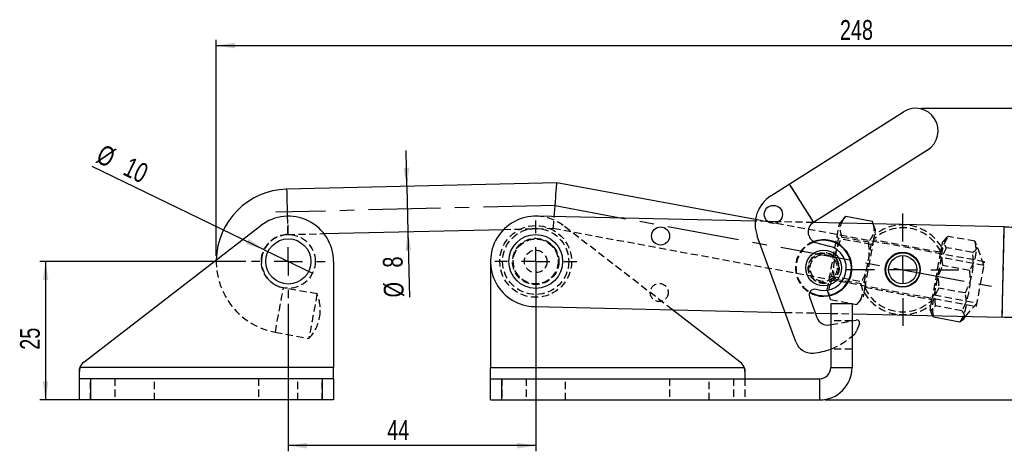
# Model space of a CAD drawing. Extents: x 29 to 385, y 25 to 288.
# Tile 2 of 19: x 29 to 204, y 211 to 288. Entities that reach past the tile are written whole.
import ezdxf

# ---------------------------------------------------------------- set-up
doc = ezdxf.new("R2010")
doc.units = 0
doc.linetypes.add('CENTERX2', pattern=[20.32, 12.7, -2.54, 2.54, -2.54])
doc.linetypes.add('HIDDEN', pattern=[1.905, 1.27, -0.635])
doc.layers.get('0').update_dxf_attribs({"linetype": 'CONTINUOUS'})
doc.styles.add('SLDTEXTSTYLE0', font='TXT', dxfattribs={"width": 0.75})
doc.dimstyles.new('SLDDIMSTYLE0', dxfattribs={"dimtxt": 3.5, "dimasz": 3.302, "dimexe": 0, "dimexo": 0.0625, "dimgap": 0.875, "dimtad": 1, "dimdec": 0, "dimrnd": 1e-09, "dimzin": 12, "dimtxsty": 'SLDTEXTSTYLE0', "dimsah": 1, "dimcen": 0.09, "dimazin": 3, "dimtfac": 1, "dimtofl": 0, "dimtmove": 0, "dimatfit": 3, "dimtolj": 1, "dimtzin": 12})
doc.dimstyles.new('SLDDIMSTYLE1', dxfattribs={"dimtxt": 3.5, "dimasz": 3.302, "dimexe": 0, "dimexo": 0.0625, "dimgap": 0.875, "dimtad": 1, "dimdec": 3, "dimrnd": 1e-09, "dimzin": 12, "dimtxsty": 'SLDTEXTSTYLE0', "dimsah": 1, "dimcen": 0.09, "dimazin": 3, "dimtfac": 1, "dimtdec": 3, "dimtmove": 0, "dimatfit": 3, "dimtolj": 1, "dimtzin": 12})
doc.dimstyles.new('SLDDIMSTYLE2', dxfattribs={"dimtxt": 3.5, "dimasz": 3.302, "dimexe": 0, "dimexo": 0.0625, "dimgap": 0.875, "dimtad": 1, "dimdec": 0, "dimrnd": 1e-09, "dimzin": 12, "dimtxsty": 'SLDTEXTSTYLE0', "dimblk1": 'NONE', "dimsah": 1, "dimcen": 0, "dimazin": 3, "dimtfac": 1, "dimtdec": 0, "dimtmove": 0, "dimatfit": 3, "dimtolj": 1, "dimtzin": 12})
doc.dimstyles.new('SLDDIMSTYLE3', dxfattribs={"dimtxt": 3.5, "dimasz": 3.302, "dimexe": 0, "dimexo": 0.0625, "dimgap": 0.875, "dimtad": 1, "dimdec": 0, "dimrnd": 1e-09, "dimzin": 12, "dimtxsty": 'SLDTEXTSTYLE0', "dimsah": 1, "dimcen": 0.09, "dimazin": 3, "dimtfac": 1, "dimtdec": 0, "dimtofl": 0, "dimtmove": 0, "dimatfit": 3, "dimtolj": 1, "dimtzin": 12})
doc.dimstyles.new('SLDDIMSTYLE4', dxfattribs={"dimtxt": 3.5, "dimasz": 3.302, "dimexe": 0, "dimexo": 0.0625, "dimgap": 0.875, "dimtad": 1, "dimdec": 1, "dimrnd": 1e-09, "dimzin": 12, "dimtxsty": 'SLDTEXTSTYLE0', "dimsah": 1, "dimcen": 0.09, "dimazin": 3, "dimtfac": 1, "dimtdec": 1, "dimtofl": 0, "dimtmove": 0, "dimatfit": 3, "dimtolj": 1, "dimtzin": 12})

# ---------------------------------------------------------------- blocks, each defined once
blk = doc.blocks.new('_D')
at = {"color": 179, "linetype": 'CONTINUOUS'}
for p, q in [((281.47, 257.27), (320.19, 257.27)), ((319.19, 220.54), (319.19, 257.27)), ((171.8, 220.54), (320.19, 220.54))]:
    blk.add_line(p, q, dxfattribs=at)
for points in [[(319.19, 257.27), (318.68, 253.97), (319.7, 253.97)], [(319.19, 220.54), (319.7, 223.84), (318.68, 223.84)]]:
    blk.add_solid(points, dxfattribs=at)
at = {"color": 179, "linetype": 'CONTINUOUS', "insert": (314.68, 234.98, 0.1), "char_height": 3.5, "attachment_point": 1, "rotation": 90, "style": 'SLDTEXTSTYLE0'}
blk.add_mtext('40', dxfattribs=at)
blk = doc.blocks.new('_D_1')
at = {"color": 179, "linetype": 'CONTINUOUS'}
for p, q in [((69.25, 245.04), (32.77, 245.04)), ((33.77, 245.04), (33.77, 220.54)), ((40.75, 220.54), (32.77, 220.54))]:
    blk.add_line(p, q, dxfattribs=at)
for points in [[(33.77, 245.04), (33.26, 241.74), (34.27, 241.74)], [(33.77, 220.54), (34.27, 223.84), (33.26, 223.84)]]:
    blk.add_solid(points, dxfattribs=at)
at = {"color": 179, "linetype": 'CONTINUOUS', "insert": (29.25, 229.41, 0.1), "char_height": 3.5, "attachment_point": 1, "rotation": 90, "style": 'SLDTEXTSTYLE0'}
blk.add_mtext('25', dxfattribs=at)
blk = doc.blocks.new('_D_2')
at = {"color": 179, "linetype": 'CONTINUOUS'}
for p, q in [((97.74, 258.3), (97.6, 264.65)), ((97.74, 258.3), (97.93, 250.3)), ((97.93, 250.3), (98.2, 238.74))]:
    blk.add_line(p, q, dxfattribs=at)
for points in [[(97.74, 258.3), (98.17, 261.61), (97.16, 261.59)], [(97.93, 250.3), (97.5, 246.99), (98.51, 247.01)]]:
    blk.add_solid(points, dxfattribs=at)
at = {"color": 179, "linetype": 'CONTINUOUS', "char_height": 3.5, "attachment_point": 1, "rotation": 91.3337, "style": 'SLDTEXTSTYLE0'}
for s, insert in [('8', (93.51, 243.91, 0.1)), ('%%c', (93.69, 238.63, 0.1))]:
    blk.add_mtext(s, dxfattribs=dict(at, insert=insert))
blk = doc.blocks.new('_D_3')
at = {"color": 179, "linetype": 'CONTINUOUS'}
for p, q in [((120.55, 244.04), (120.55, 211.45)), ((76.75, 237.54), (76.75, 211.45)), ((120.55, 212.45), (76.75, 212.45))]:
    blk.add_line(p, q, dxfattribs=at)
for points in [[(76.75, 212.45), (80.05, 211.95), (80.05, 212.96)], [(120.55, 212.45), (117.25, 212.96), (117.25, 211.95)]]:
    blk.add_solid(points, dxfattribs=at)
at = {"color": 179, "linetype": 'CONTINUOUS', "insert": (94.25, 216.97, 0.1), "char_height": 3.5, "attachment_point": 1, "style": 'SLDTEXTSTYLE0'}
blk.add_mtext('44', dxfattribs=at)
blk = doc.blocks.new('_D_4')
at = {"color": 179, "linetype": 'CONTINUOUS'}
for q in [(42.05, 261.82), (81.03, 242.99)]:
    blk.add_line((72.47, 247.12), q, dxfattribs=at)
blk.add_solid([(72.47, 247.12), (69.72, 249.02), (69.28, 248.1)], dxfattribs=at)
at = {"color": 179, "linetype": 'CONTINUOUS', "char_height": 3.5, "attachment_point": 1, "rotation": 334.2079, "style": 'SLDTEXTSTYLE0'}
for s, insert in [('%%c', (44.01, 265.88, 0.1)), ('10', (48.78, 263.63, 0.1))]:
    blk.add_mtext(s, dxfattribs=dict(at, insert=insert))
blk = doc.blocks.new('_NONE')
blk = doc.blocks.new('_D_5')
at = {"color": 218, "linetype": 'CONTINUOUS'}
for p, q in [((64, 246.06), (64, 284.23)), ((311.52, 240.93), (311.52, 284.23)), ((64, 283.23), (311.52, 283.23))]:
    blk.add_line(p, q, dxfattribs=at)
for points in [[(64, 283.23), (67.3, 282.72), (67.3, 283.73)], [(311.52, 283.23), (308.22, 283.73), (308.22, 282.72)]]:
    blk.add_solid(points, dxfattribs=at)
at = {"color": 218, "linetype": 'CONTINUOUS', "insert": (174.41, 287.74, 0.1), "char_height": 3.5, "attachment_point": 1, "style": 'SLDTEXTSTYLE0'}
blk.add_mtext('248', dxfattribs=at)
blk = doc.blocks.new('_D_6')
at = {"color": 218, "linetype": 'CONTINUOUS'}
for p, q in [((188.8, 272.13), (329.32, 272.13)), ((328.32, 272.13), (328.32, 220.54)), ((171.8, 220.54), (329.32, 220.54))]:
    blk.add_line(p, q, dxfattribs=at)
for points in [[(328.32, 272.13), (327.82, 268.83), (328.83, 268.83)], [(328.32, 220.54), (328.83, 223.84), (327.82, 223.84)]]:
    blk.add_solid(points, dxfattribs=at)
at = {"color": 218, "linetype": 'CONTINUOUS', "insert": (323.81, 238.14, 0.1), "char_height": 3.5, "attachment_point": 1, "rotation": 90, "style": 'SLDTEXTSTYLE0'}
blk.add_mtext('51,6', dxfattribs=at)
blk = doc.blocks.new('SW_CENTERMARKSYMBOL_0')
at = {"color": 0, "linetype": 'CONTINUOUS'}
for p, q in [((0, 5), (0, 6.5)), ((0, 0), (0, 2.5)), ((-5, 0), (-6.5, 0)), ((0, 0), (-2.5, 0)), ((0, 0), (0, -2.5)), ((0, 0), (2.5, 0)), ((5, 0), (6.5, 0)), ((0, -5), (0, -6.5))]:
    blk.add_line(p, q, dxfattribs=at)
blk = doc.blocks.new('SW_CENTERMARKSYMBOL_1')
at = {"color": 0, "linetype": 'CONTINUOUS'}
for p, q in [((0, 5), (0, 7.2625)), ((0, 0), (0, 2.5)), ((-5, 0), (-7.2625, 0)), ((0, 0), (-2.5, 0)), ((0, 0), (0, -2.5)), ((0, 0), (2.5, 0)), ((5, 0), (7.2625, 0)), ((0, -5), (0, -7.2625))]:
    blk.add_line(p, q, dxfattribs=at)
blk = doc.blocks.new('SW_CENTERMARKSYMBOL_2')
at = {"color": 0, "linetype": 'CONTINUOUS'}
for p, q in [((0, 5), (0, 9.9375)), ((0, 0), (0, 2.5)), ((-5, 0), (-9.9375, 0)), ((0, 0), (-2.5, 0)), ((0, 0), (0, -2.5)), ((0, 0), (2.5, 0)), ((5, 0), (9.9375, 0)), ((0, -5), (0, -9.9375))]:
    blk.add_line(p, q, dxfattribs=at)

msp = doc.modelspace()

# ---------------------------------------------------------------- linework, layer by layer
at = {"color": 7, "linetype": 'CONTINUOUS'}
for p, q in [((165.4406, 258.6987), (185.6609, 271.5089)), ((189.9423, 264.751), (169.722, 251.9407)), ((124.3011, 258.9158), (76.4543, 257.8019)), ((159.4691, 252.4338), (124.3011, 258.9158)), ((162.1963, 256.6433), (165.4406, 258.6987)), ((165.4406, 258.6987), (169.722, 251.9407)), ((159.4358, 252.1591), (120.7315, 253.0407)), ((175.4548, 253.0519), (174.4031, 251.8181)), ((175.4548, 253.0519), (180.1375, 252.1889)), ((40.5304, 227.2479), (71.8696, 251.3812)), ((163.5599, 252.0651), (161.6311, 252.109)), ((203.5146, 251.1549), (169.698, 251.9253)), ((180.3171, 251.6834), (180.1375, 252.1889)), ((180.1375, 252.1889), (180.2607, 251.6847)), ((203.1502, 235.1591), (203.5146, 251.1549)), ((83.066, 249.9536), (114.8873, 250.6945)), ((166.6138, 230.7901), (159.7717, 249.5157)), ((170.3078, 248.3108), (172.5051, 247.7622)), ((84.7507, 245.0428), (84.7507, 226.2908)), ((112.5493, 245.0428), (112.5493, 226.2908)), ((170.5671, 240.0005), (170.1803, 240.0971)), ((168.9988, 238.7836), (170.3441, 235.1018)), ((172.7993, 237.5408), (172.7993, 226.2908)), ((176.5493, 237.5408), (172.7993, 237.5408)), ((176.5493, 237.5408), (176.5493, 226.2908)), ((120.3671, 237.0449), (164.6973, 236.035)), ((156.7696, 227.2479), (144.7692, 236.489)), ((170.0476, 235.9132), (172.7993, 235.8505)), ((176.5493, 235.7651), (203.1502, 235.1591)), ((190.9695, 235.1646), (190.8438, 235.4394)), ((172.5797, 233.8204), (172.7993, 233.8602)), ((176.5493, 234.5408), (177.3084, 234.6786)), ((177.8629, 234.0034), (177.3751, 232.7648)), ((195.6522, 234.3015), (190.9695, 235.1646)), ((196.1744, 234.7351), (196.6618, 235.3069)), ((176.5493, 231.7943), (177.0341, 232.2479)), ((39.8517, 226.2908), (39.7507, 225.9341)), ((39.7507, 225.9341), (39.7507, 224.2908)), ((84.7507, 226.2908), (39.8517, 226.2908)), ((84.7507, 224.2908), (84.7507, 226.2908)), ((112.5493, 224.2908), (112.5493, 226.2908)), ((112.5493, 226.2908), (157.4483, 226.2908)), ((157.4483, 226.2908), (157.5493, 225.9341)), ((157.5493, 225.9341), (157.5493, 224.2908)), ((172.7993, 226.2908), (176.5493, 226.2908)), ((39.7507, 224.2908), (39.7507, 220.5408)), ((41.7507, 224.2908), (39.7507, 224.2908)), ((41.7507, 224.2908), (41.7507, 220.5408)), ((82.7507, 224.2908), (41.7507, 224.2908)), ((82.7507, 224.2908), (82.7507, 220.5408)), ((84.7507, 224.2908), (82.7507, 224.2908)), ((84.7507, 224.2908), (84.7507, 220.5408)), ((112.5493, 220.5408), (112.5493, 224.2908)), ((112.5493, 224.2908), (114.5493, 224.2908)), ((114.5493, 220.5408), (114.5493, 224.2908)), ((114.5493, 224.2908), (170.7993, 224.2908)), ((170.7993, 224.2908), (170.7993, 220.5408)), ((41.7507, 220.5408), (39.7507, 220.5408)), ((82.7507, 220.5408), (41.7507, 220.5408)), ((84.7507, 220.5408), (82.7507, 220.5408)), ((112.5493, 220.5408), (114.5493, 220.5408)), ((114.5493, 220.5408), (170.7993, 220.5408))]:
    msp.add_line(p, q, dxfattribs=at)
at = {"color": 7, "linetype": 'HIDDEN'}
for p, q in [((165.4406, 258.6987), (169.722, 251.9407)), ((144.7692, 236.489), (125.4303, 251.3812)), ((161.6311, 252.109), (159.4358, 252.1591)), ((200.0256, 244.9585), (159.4691, 252.4338)), ((169.698, 251.9253), (163.5599, 252.0651)), ((174.4031, 251.8181), (174.3271, 251.7289)), ((180.7194, 250.5507), (180.3171, 251.6834)), ((203.1502, 235.1591), (203.5146, 251.1549)), ((76.6405, 249.804), (83.066, 249.9536)), ((114.8873, 250.6945), (123.6625, 250.8988)), ((123.6625, 250.8988), (198.5755, 237.0911)), ((174.1374, 249.0946), (173.9266, 249.5561)), ((174.7746, 249.3613), (179.4573, 248.4982)), ((198.2889, 248.607), (193.6063, 249.4701)), ((179.9574, 248.0219), (174.1374, 249.0946)), ((178.8352, 240.3278), (180.4285, 248.9723)), ((180.3189, 248.3778), (179.9574, 248.0219)), ((192.2034, 246.6545), (180.4022, 248.8297)), ((192.375, 247.5854), (192.2297, 246.7971)), ((193.084, 249.0365), (192.5206, 248.3755)), ((199.9172, 244.3704), (198.6222, 248.0157)), ((192.2297, 246.7971), (190.6364, 238.1527)), ((192.331, 245.7413), (192.1201, 246.2027)), ((197.9206, 246.6088), (193.238, 247.4719)), ((199.9123, 244.3439), (192.331, 245.7413)), ((197.3389, 243.4525), (192.6562, 244.3156)), ((172.5524, 242.1005), (172.9139, 242.4564)), ((172.9139, 242.4564), (178.7339, 241.3837)), ((173.4141, 241.9801), (178.0968, 241.117)), ((178.7339, 241.3837), (178.9448, 240.9223)), ((81.8398, 239.2874), (75.89, 240.384)), ((172.1519, 239.9277), (172.7339, 238.2895)), ((178.6899, 239.5396), (178.8352, 240.3278)), ((178.8615, 240.4705), (190.6627, 238.2953)), ((190.746, 238.7471), (191.1075, 239.1031)), ((191.1075, 239.1031), (198.6888, 237.7057)), ((196.6022, 239.456), (191.9196, 240.3191)), ((172.7339, 238.2895), (177.4165, 237.4264)), ((177.4165, 237.4264), (178.5443, 238.7495)), ((196.0205, 236.2997), (191.3378, 237.1628)), ((196.6618, 235.3069), (198.6839, 237.6792)), ((164.6973, 236.035), (170.0476, 235.9132)), ((172.7993, 235.8505), (176.5493, 235.7651)), ((190.3455, 236.5743), (190.6362, 235.7559)), ((172.7993, 233.8602), (176.5493, 234.5408)), ((176.5493, 234.5408), (172.7993, 234.5408)), ((74.4399, 232.5165), (80.3897, 231.4199)), ((176.5493, 229.5408), (172.7993, 229.5408)), ((39.8517, 226.2908), (39.7507, 225.2653)), ((84.7507, 226.2908), (39.8517, 226.2908)), ((112.5493, 226.2908), (157.4483, 226.2908)), ((157.4483, 226.2908), (157.5493, 225.2653)), ((172.7993, 226.2908), (176.5493, 226.2908)), ((41.7507, 220.5408), (41.7507, 224.2908)), ((46.0507, 224.2908), (46.0507, 220.5408)), ((53.0507, 220.5408), (53.0507, 224.2908)), ((71.4507, 224.2908), (71.4507, 220.5408)), ((78.4507, 220.5408), (78.4507, 224.2908)), ((82.7507, 220.5408), (82.7507, 224.2908)), ((114.5493, 224.2908), (114.5493, 220.5408)), ((118.8493, 224.2908), (118.8493, 220.5408)), ((125.8493, 220.5408), (125.8493, 224.2908)), ((144.2493, 224.2908), (144.2493, 220.5408)), ((151.2493, 220.5408), (151.2493, 224.2908)), ((155.5493, 224.2908), (155.5493, 220.5408)), ((157.5493, 224.2908), (157.5493, 220.5408)), ((170.7993, 224.2908), (170.7993, 220.5408))]:
    msp.add_line(p, q, dxfattribs=at)
at = {"color": 179, "linetype": 'CENTERX2'}
for q in [(74.5479, 253.7564), (201.2674, 240.6623)]:
    msp.add_line((123.9818, 254.9073), q, dxfattribs=at)
at = {"color": 7, "linetype": 'CONTINUOUS', "flags": 128}
for points in [[(123.8275, 252.9702), (123.8726, 253.5363), (123.9263, 254.2112), (123.9818, 254.9073), (124.0372, 255.6034), (124.091, 256.2783), (124.1415, 256.9116), (124.1871, 257.4839), (124.2264, 257.978), (124.2583, 258.3788), (124.2819, 258.6741), (124.2963, 258.8549), (124.3011, 258.9158)], [(203.5146, 251.1549), (203.9233, 251.1456), (204.3302, 251.1364), (204.7336, 251.1272), (205.1318, 251.1181), (205.5231, 251.1092), (205.9058, 251.1005), (206.2782, 251.092), (206.6388, 251.0838)], [(206.2744, 235.0879), (205.9138, 235.0961), (205.5414, 235.1046), (205.1587, 235.1133), (204.7674, 235.1222), (204.3692, 235.1313), (203.9658, 235.1405), (203.5589, 235.1498), (203.1502, 235.1591)]]:
    msp.add_lwpolyline(points, dxfattribs=at)
at = {"color": 8, "linetype": 'CONTINUOUS', "flags": 128}
msp.add_lwpolyline([(76.4543, 257.8019), (76.4566, 257.7016), (76.4635, 257.4058), (76.4746, 256.9294), (76.4893, 256.2962), (76.507, 255.538), (76.5267, 254.6928), (76.5474, 253.8029), (76.5651, 253.0407)], dxfattribs=at)
at = {"color": 7, "linetype": 'HIDDEN', "flags": 128}
for points in [[(76.5651, 253.0407), (76.5681, 252.9131), (76.5878, 252.0679), (76.6054, 251.3097), (76.6202, 250.6765), (76.6313, 250.2), (76.6381, 249.9043), (76.6405, 249.804)], [(123.6625, 250.8988), (123.6673, 250.9597), (123.6817, 251.1405), (123.7052, 251.4358), (123.7372, 251.8366), (123.7765, 252.3307), (123.8221, 252.903), (123.8275, 252.9702)], [(172.1519, 239.9277), (172.1705, 240.0281), (172.2254, 240.3261), (172.3148, 240.8115), (172.4358, 241.4677), (172.5841, 242.2724), (172.7547, 243.1982), (172.9419, 244.2135), (173.1392, 245.2838), (173.3399, 246.3727), (173.5371, 247.4431), (173.7243, 248.4584), (173.8949, 249.3842), (174.0432, 250.1889), (174.1642, 250.8451), (174.2537, 251.3304), (174.3086, 251.6284), (174.3271, 251.7289), (174.3271, 251.7289)], [(180.6251, 250.0391), (180.646, 250.1522), (180.7009, 250.4502), (180.7194, 250.5507)], [(174.1374, 249.0946), (174.1197, 248.9982), (174.0674, 248.7144), (173.9836, 248.2599), (173.8732, 247.661), (173.7426, 246.9525), (173.5994, 246.1756), (173.4519, 245.3755), (173.3087, 244.5986), (173.1782, 243.8901), (173.0678, 243.2912), (172.984, 242.8366), (172.9317, 242.5529), (172.9139, 242.4564)], [(178.7339, 241.3837), (178.7517, 241.4802), (178.804, 241.7639), (178.8878, 242.2184), (178.9982, 242.8174), (179.1287, 243.5259), (179.2719, 244.3027), (179.4194, 245.1029), (179.5626, 245.8798), (179.6932, 246.5883), (179.8036, 247.1872), (179.8874, 247.6417), (179.9397, 247.9255), (179.9574, 248.0219), (179.9574, 248.0219)], [(192.5206, 248.3755), (192.5206, 248.3755), (192.5015, 248.2717), (192.446, 247.9705), (192.4132, 247.7927)], [(192.331, 245.7413), (192.3286, 245.7283), (192.298, 245.5622), (192.2337, 245.2135), (192.1396, 244.7026), (192.021, 244.0592), (191.8848, 243.3207), (191.7391, 242.5299), (191.5922, 241.7329), (191.4527, 240.976), (191.3286, 240.303), (191.2273, 239.7533), (191.1546, 239.3586), (191.1146, 239.142), (191.1075, 239.1031)], [(199.3005, 241.0248), (199.4619, 241.9001), (199.6151, 242.7316), (199.7526, 243.4774), (199.8674, 244.1003), (199.9538, 244.569), (200.0074, 244.8599), (200.0256, 244.9585)], [(198.5755, 237.0911), (198.5937, 237.1897), (198.6473, 237.4806), (198.7337, 237.9493), (198.8485, 238.5722), (198.9859, 239.318), (199.1392, 240.1495), (199.3005, 241.0248)], [(74.4399, 232.5165), (74.4581, 232.6152), (74.5117, 232.9061), (74.5981, 233.3747), (74.7129, 233.9976), (74.8504, 234.7435), (75.0036, 235.5749), (75.165, 236.4503), (75.3263, 237.3256), (75.4796, 238.157), (75.617, 238.9029), (75.7318, 239.5258), (75.8182, 239.9944), (75.8719, 240.2854), (75.89, 240.384)], [(81.8398, 239.2874), (81.8216, 239.1887), (81.768, 238.8978), (81.6816, 238.4291), (81.5668, 237.8063), (81.4293, 237.0604), (81.2761, 236.229), (81.1148, 235.3536), (80.9534, 234.4783), (80.8002, 233.6468), (80.6627, 232.901), (80.5479, 232.2781), (80.4615, 231.8094), (80.4079, 231.5185), (80.3897, 231.4199)], [(178.5443, 238.7495), (178.5628, 238.8499), (178.6177, 239.1479), (178.6447, 239.2942)], [(190.4497, 237.1396), (190.4177, 236.9663), (190.3634, 236.6715), (190.3455, 236.5743)]]:
    msp.add_lwpolyline(points, dxfattribs=at)
at = {"color": 7, "linetype": 'CONTINUOUS'}
for centre, radius in [((162.6246, 253.3632), 1.6), ((142.6575, 249.5405), 1.6), ((120.5493, 245.0428), 4.7625), ((76.7507, 245.0428), 4), ((171.5361, 243.8813), 3.175), ((185.5324, 243.5625), 3.1), ((185.5324, 243.5625), 3), ((185.5324, 243.5625), 2.5)]:
    msp.add_circle(centre, radius, dxfattribs=at)
at = {"color": 7, "linetype": 'HIDDEN'}
for centre, radius in [((120.5493, 245.0428), 6.35), ((76.7507, 245.0428), 4.7625), ((120.5493, 245.0428), 5.85), ((120.5493, 245.0428), 4.1), ((120.5493, 245.0428), 4), ((120.5493, 245.0428), 3.9687), ((120.5493, 245.0428), 2), ((171.5361, 243.8813), 2.75), ((171.5361, 243.8813), 2.65), ((171.5361, 243.8813), 2.4), ((171.5361, 243.8813), 2.3812), ((142.4297, 239.5431), 1.6)]:
    msp.add_circle(centre, radius, dxfattribs=at)
at = {"color": 7, "linetype": 'CONTINUOUS'}
for centre, radius, start, end in [((187.8016, 268.1299), 4, 302.355675, 122.355675), ((76.751, 245.0553), 12.75, 91.333713, 178.792267), ((165.4073, 251.5748), 6, 122.355675, 200.071452), ((76.7507, 245.0428), 8, 0, 127.598765), ((120.5493, 245.0428), 8, 88.695015, 268.695015), ((170.7923, 250.2512), 2, 122.355675, 255.980407), ((171.5361, 243.8813), 5, 270, 111.016766), ((171.5361, 243.8813), 4.9, 270, 110.056688), ((171.5361, 243.8813), 4, 255.980407, 75.980407), ((169.938, 239.1268), 1, 75.980407, 200.071452), ((171.5361, 243.8813), 5, 239.963266, 270), ((171.5361, 243.8813), 4.9, 239.92331, 270), ((172.2226, 235.7882), 2, 200.071452, 280.286957), ((177.3977, 234.1866), 0.5, 338.501509, 100.286957), ((175.9794, 233.3145), 1.5, 314.676773, 338.501509), ((169.4315, 231.8197), 3, 200.071452, 275.321668), ((168.5968, 240.7809), 12, 275.321668, 290.499978), ((41.7507, 225.6633), 2, 127.598765, 161.712685), ((155.5493, 225.6633), 2, 18.287315, 52.401235), ((170.7993, 226.2908), 5.75, 270, 0), ((170.7993, 226.2908), 2, 270, 0)]:
    msp.add_arc(centre, radius, start, end, dxfattribs=at)
at = {"color": 7, "linetype": 'HIDDEN'}
for centre, radius, start, end in [((120.5493, 245.0428), 8, 52.401235, 88.695015), ((185.5324, 243.5625), 7.9375, 30.452084, 128.661193), ((76.751, 245.0553), 4.75, 91.333713, 169.556638), ((185.5324, 243.5625), 7.4375, 25.779684, 133.333593), ((171.5361, 243.8813), 5, 111.016766, 239.963266), ((171.5361, 243.8813), 4.9, 110.056688, 239.92331), ((76.751, 245.0553), 4.75, 169.556638, 259.556638), ((76.751, 245.0553), 12.75, 178.792267, 259.556638), ((75.1486, 236.4533), 7.2667, 349.556638, 22.955127), ((185.5324, 243.5625), 7.9375, 210.452084, 308.661193), ((185.5324, 243.5625), 7.4375, 205.779684, 313.333593), ((75.1486, 236.4533), 7.2667, 316.15815, 349.556638), ((168.5968, 240.7809), 12, 290.499978, 311.506654)]:
    msp.add_arc(centre, radius, start, end, dxfattribs=at)
at = {"color": 7, "linetype": 'CONTINUOUS'}
for points, knots in [([(174.7172, 251.8109), (174.7707, 251.9658), (174.9225, 252.4049), (175.2456, 252.7977), (175.4548, 253.0519)], [0, 0, 0, 0, 0.35253093, 1, 1, 1, 1]), ([(196.3819, 235.3133), (196.3777, 235.1963), (196.3637, 234.811), (195.9443, 234.5107), (195.6522, 234.3015)], [0, 0, 0, 0, 0.30370067, 1, 1, 1, 1])]:
    msp.add_open_spline(points, degree=3, knots=knots, dxfattribs=at)
at = {"color": 7, "linetype": 'HIDDEN'}
for points, knots in [([(174.7746, 249.3613), (174.6721, 249.7112), (174.465, 250.4186), (174.469, 251.2467), (174.6636, 251.6892), (174.7172, 251.8109)], [0, 0, 0, 0, 0.41501435, 0.83902794, 1, 1, 1, 1]), ([(180.2607, 251.6847), (180.3124, 251.5032), (180.4658, 250.964), (180.3975, 250.1476), (180.0556, 249.2628), (179.6579, 248.7547), (179.4573, 248.4982)], [0, 0, 0, 0, 0.15716325, 0.46699889, 0.73105726, 1, 1, 1, 1]), ([(173.4141, 241.9801), (173.3914, 242.2413), (173.3133, 243.1408), (173.3275, 244.7041), (173.7022, 246.9653), (174.373, 248.4641), (174.7746, 249.3613)], [0, 0, 0, 0, 0.10333374, 0.35581383, 0.61435434, 1, 1, 1, 1]), ([(180.4285, 248.9723), (180.4447, 249.0603), (180.4937, 249.3262), (180.5417, 249.5864), (180.5738, 249.7605)], [0, 0, 0, 0, 0.33087227, 1, 1, 1, 1]), ([(192.6562, 244.3156), (192.5738, 244.7933), (192.4071, 245.7592), (192.5321, 247.1218), (192.9472, 248.3698), (193.3852, 249.1011), (193.6063, 249.4701)], [0, 0, 0, 0, 0.26460229, 0.53494224, 0.76534032, 1, 1, 1, 1]), ([(193.6063, 249.4701), (193.5253, 249.4154), (193.2467, 249.2272), (192.9063, 248.866), (192.7531, 248.2634), (193.0564, 247.7683), (193.238, 247.4719)], [0, 0, 0, 0, 0.10333378, 0.35581382, 0.61435427, 1, 1, 1, 1]), ([(179.4573, 248.4982), (179.5126, 247.5168), (179.6041, 245.8937), (179.1536, 243.6471), (178.6119, 242.1802), (178.2111, 241.353), (178.0968, 241.117)], [0, 0, 0, 0, 0.38564374, 0.63774898, 0.89666654, 1, 1, 1, 1]), ([(198.2889, 248.607), (198.3714, 248.1292), (198.538, 247.1633), (198.413, 245.8008), (197.9979, 244.5528), (197.5599, 243.8215), (197.3389, 243.4525)], [0, 0, 0, 0, 0.26460224, 0.53494223, 0.76534025, 1, 1, 1, 1]), ([(197.9206, 246.6088), (198.196, 246.821), (198.6513, 247.1719), (198.7285, 247.7883), (198.5417, 248.2469), (198.345, 248.5271), (198.2889, 248.607)], [0, 0, 0, 0, 0.38564394, 0.63774917, 0.89666679, 1, 1, 1, 1]), ([(193.238, 247.4719), (192.9586, 246.8815), (192.3939, 245.6878), (191.9292, 243.8508), (191.7806, 242.0401), (191.873, 240.8963), (191.9196, 240.3191)], [0, 0, 0, 0, 0.26460229, 0.53494225, 0.76534017, 1, 1, 1, 1]), ([(196.6022, 239.456), (196.8816, 240.0464), (197.4463, 241.24), (197.911, 243.0771), (198.0596, 244.8877), (197.9672, 246.0316), (197.9206, 246.6088)], [0, 0, 0, 0, 0.264602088, 0.534942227, 0.765340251, 1, 1, 1, 1]), ([(191.3378, 237.1628), (191.2873, 237.814), (191.1853, 239.1306), (191.4061, 241.0126), (191.9127, 242.7572), (192.4069, 243.793), (192.6562, 244.3156)], [0, 0, 0, 0, 0.26460226, 0.53494218, 0.76534022, 1, 1, 1, 1]), ([(197.3389, 243.4525), (197.3893, 242.8013), (197.4914, 241.4848), (197.2706, 239.6027), (196.764, 237.8581), (196.2698, 236.8224), (196.0205, 236.2997)], [0, 0, 0, 0, 0.26460219, 0.53494212, 0.76534018, 1, 1, 1, 1]), ([(172.7339, 238.2895), (172.628, 238.6402), (172.414, 239.3492), (172.4689, 240.3312), (172.8169, 241.2154), (173.2138, 241.7237), (173.4141, 241.9801)], [0, 0, 0, 0, 0.2646023, 0.53494217, 0.76534026, 1, 1, 1, 1]), ([(178.0968, 241.117), (178.2026, 240.7663), (178.4167, 240.0573), (178.3618, 239.0753), (178.0137, 238.1911), (177.6168, 237.6829), (177.4165, 237.4264)], [0, 0, 0, 0, 0.2646023, 0.53494231, 0.76534043, 1, 1, 1, 1]), ([(191.9196, 240.3191), (191.6722, 239.9021), (191.1721, 239.0591), (190.8032, 237.7416), (190.7461, 236.4276), (190.8946, 235.5882), (190.9695, 235.1646)], [0, 0, 0, 0, 0.26460224, 0.53494227, 0.7653403, 1, 1, 1, 1]), ([(195.6522, 234.3015), (195.8995, 234.7185), (196.3996, 235.5615), (196.7686, 236.8791), (196.8257, 238.1931), (196.6772, 239.0325), (196.6022, 239.456)], [0, 0, 0, 0, 0.26460224, 0.53494225, 0.7653403, 1, 1, 1, 1]), ([(190.6364, 238.1527), (190.6202, 238.0647), (190.5712, 237.7988), (190.5232, 237.5386), (190.4911, 237.3645)], [0, 0, 0, 0, 0.33087206, 1, 1, 1, 1]), ([(190.8438, 235.4394), (190.7246, 235.6411), (190.4913, 236.0359), (190.6398, 236.554), (190.9729, 236.9166), (191.2568, 237.1082), (191.3378, 237.1628)], [0, 0, 0, 0, 0.3000817, 0.58729801, 0.88227556, 1, 1, 1, 1]), ([(196.0205, 236.2997), (196.0755, 236.22), (196.265, 235.9455), (196.446, 235.6043), (196.3953, 235.374), (196.3819, 235.3133)], [0, 0, 0, 0, 0.2316124, 0.79752136, 1, 1, 1, 1])]:
    msp.add_open_spline(points, degree=3, knots=knots, dxfattribs=at)

# ---------------------------------------------------------------- block references
at = {"color": 179, "linetype": 'CONTINUOUS'}
for name, p in [('SW_CENTERMARKSYMBOL_2', (185.5324, 243.5625)), ('SW_CENTERMARKSYMBOL_0', (76.7507, 245.0428)), ('SW_CENTERMARKSYMBOL_1', (120.5493, 245.0428))]:
    msp.add_blockref(name, p, dxfattribs=at)

# ---------------------------------------------------------------- dimensions: what is measured, and where the dimension line sits
at = {"color": 218, "linetype": 'CONTINUOUS'}
dim = msp.add_linear_dim(base=(311.5198, 283.2268), p1=(64.001, 245.0553), p2=(311.5198, 239.9344), dimstyle='SLDDIMSTYLE3', dxfattribs=at)
dim.commit()
dim.dimension.update_dxf_attribs({"geometry": '_D_5', "text_midpoint": (179.7076, 283.2268), "dimtype": 160})
dim = msp.add_linear_dim(base=(328.3236, 220.5408), p1=(187.8016, 272.1299), p2=(170.7993, 220.5408), angle=90, dimstyle='SLDDIMSTYLE4', dxfattribs=at)
dim.commit()
dim.dimension.update_dxf_attribs({"geometry": '_D_6', "text_midpoint": (328.3236, 244.0884), "dimtype": 160})
at = {"color": 179, "linetype": 'CONTINUOUS'}
dim = msp.add_diameter_dim_2p(p1=(81.0278330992, 242.9885586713), p2=(72.4742348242, 247.1220749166), dimstyle='SLDDIMSTYLE2', dxfattribs=at)
dim.commit()
dim.dimension.update_dxf_attribs({"geometry": '_D_4', "text_midpoint": (47.9254286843, 258.9852712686), "dimtype": 163})
dim = msp.add_linear_dim(base=(97.93, 250.2997), p1=(76.4543, 257.8019), p2=(76.6405, 249.804), angle=271.333713, text='%%c<>', dimstyle='SLDDIMSTYLE1', dxfattribs=at)
dim.commit()
dim.dimension.update_dxf_attribs({"geometry": '_D_2', "text_midpoint": (98.0746, 244.0884), "dimtype": 160})
for base, p1, p2, picture, middle in [((319.1907, 257.2687), (170.7993, 220.5408), (280.4684, 257.2687), '_D', (319.1907, 238.988)), ((33.7656, 220.5408), (70.2507, 245.0428), (41.7507, 220.5408), '_D_1', (33.7656, 233.4143))]:
    dim = msp.add_linear_dim(base=base, p1=p1, p2=p2, angle=90, dimstyle='SLDDIMSTYLE0', dxfattribs=at)
    dim.commit()
    dim.dimension.update_dxf_attribs({"geometry": picture, "text_midpoint": middle, "dimtype": 160})
dim = msp.add_linear_dim(base=(76.7507, 212.4544), p1=(120.5493, 245.0428), p2=(76.7507, 238.5428), dimstyle='SLDDIMSTYLE0', dxfattribs=at)
dim.commit()
dim.dimension.update_dxf_attribs({"geometry": '_D_3', "text_midpoint": (98.2557, 212.4544), "dimtype": 160})

doc.saveas('drawing.dxf')
